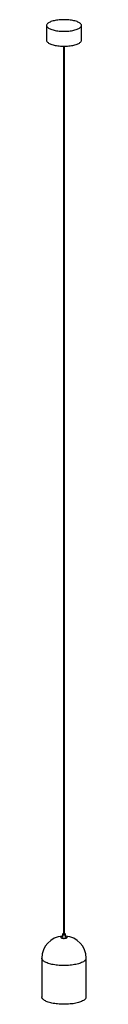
# Paper-space layout '_Dimétrica' of a CAD drawing. Header units: inches. Extents: x -3 to 3, y -1 to 122.
import ezdxf

# ---------------------------------------------------------------- set-up
doc = ezdxf.new("R2010")
doc.units = ezdxf.units.IN
doc.header["$MEASUREMENT"] = 0

psp = doc.layouts.new('_Dimétrica')

# ---------------------------------------------------------------- linework, layer by layer
at = {"color": 7, "linetype": 'Continuous', "lineweight": 25}
for p, q in [((-2.17, 121.01), (-2.17, 119.15)), ((2.16, 119.15), (2.16, 121.01)), ((-0.06, 118.43), (-0.06, 7.79)), ((0.06, 7.79), (0.06, 118.43)), ((-0.39, 7.46), (-0.39, 7.42)), ((-0.2, 7.79), (-0.2, 7.46)), ((0.2, 7.46), (0.2, 7.79)), ((0.39, 7.42), (0.39, 7.46)), ((-2.76, 4.83), (-2.76, 0)), ((2.76, 0), (2.76, 4.83))]:
    psp.add_line(p, q, dxfattribs=at)
at = {"color": 7, "linetype": 'Continuous', "lineweight": 25, "flags": 128}
for points in [[(-0.77, 120.33), (-0.6, 120.31), (-0.43, 120.3), (-0.26, 120.29), (-0.08, 120.29), (0.09, 120.29), (0.26, 120.29), (0.44, 120.3), (0.6, 120.31), (0.77, 120.33), (0.93, 120.36), (1.08, 120.38), (1.23, 120.41), (1.37, 120.45), (1.5, 120.49), (1.62, 120.53), (1.73, 120.57), (1.83, 120.62), (1.92, 120.67), (1.99, 120.73), (2.05, 120.78), (2.1, 120.84), (2.14, 120.89), (2.16, 120.95), (2.16, 121.01), (2.16, 121.07), (2.14, 121.12), (2.1, 121.18), (2.05, 121.24), (1.99, 121.29), (1.92, 121.34), (1.83, 121.39), (1.73, 121.44), (1.62, 121.49), (1.5, 121.53), (1.37, 121.57), (1.23, 121.6), (1.08, 121.63), (0.93, 121.66), (0.77, 121.68), (0.6, 121.7), (0.43, 121.71), (0.26, 121.72), (0.08, 121.73), (-0.09, 121.73), (-0.26, 121.72), (-0.44, 121.71), (-0.6, 121.7), (-0.77, 121.68), (-0.93, 121.66), (-1.08, 121.63), (-1.23, 121.6), (-1.37, 121.57), (-1.5, 121.53), (-1.62, 121.49), (-1.73, 121.44), (-1.83, 121.39), (-1.92, 121.34), (-1.99, 121.29), (-2.05, 121.24), (-2.1, 121.18), (-2.14, 121.12), (-2.16, 121.06), (-2.17, 121.01), (-2.16, 120.95), (-2.14, 120.89), (-2.1, 120.83), (-2.05, 120.78), (-1.99, 120.72), (-1.92, 120.67), (-1.83, 120.62), (-1.73, 120.57), (-1.62, 120.53), (-1.5, 120.49), (-1.37, 120.45), (-1.23, 120.41), (-1.08, 120.38), (-0.93, 120.36), (-0.77, 120.33)], [(-2.17, 119.15), (-2.17, 119.15), (-2.16, 119.09), (-2.14, 119.03), (-2.1, 118.98), (-2.05, 118.92), (-1.99, 118.87), (-1.92, 118.81), (-1.83, 118.76), (-1.73, 118.72), (-1.62, 118.67), (-1.5, 118.63), (-1.37, 118.59), (-1.23, 118.56), (-1.08, 118.52), (-0.93, 118.5), (-0.77, 118.48)], [(-0.77, 118.48), (-0.6, 118.46), (-0.43, 118.44), (-0.26, 118.43), (-0.08, 118.43), (0.09, 118.43), (0.26, 118.43), (0.44, 118.44), (0.6, 118.46), (0.77, 118.48), (0.93, 118.5), (1.08, 118.53), (1.23, 118.56), (1.37, 118.59), (1.5, 118.63), (1.62, 118.67), (1.73, 118.72), (1.83, 118.77), (1.92, 118.82), (1.99, 118.87), (2.05, 118.92), (2.1, 118.98), (2.14, 119.04), (2.16, 119.09), (2.16, 119.15)], [(-0.2, 7.57), (-0.25, 7.56), (-0.3, 7.54), (-0.34, 7.52), (-0.37, 7.5), (-0.39, 7.48), (-0.39, 7.45), (-0.38, 7.43), (-0.35, 7.4), (-0.32, 7.38), (-0.27, 7.36), (-0.21, 7.35), (-0.14, 7.34)], [(-0.39, 7.42), (-0.39, 7.41), (-0.38, 7.39), (-0.35, 7.37), (-0.32, 7.35), (-0.27, 7.33), (-0.21, 7.31), (-0.14, 7.3)], [(-0.06, 7.86), (-0.06, 7.86), (-0.11, 7.85), (-0.15, 7.84), (-0.18, 7.82), (-0.19, 7.81), (-0.2, 7.79), (-0.18, 7.77), (-0.16, 7.75), (-0.12, 7.74), (-0.07, 7.73)], [(-0.14, 7.34), (-0.07, 7.33), (0.01, 7.33), (0.08, 7.33), (0.15, 7.34), (0.22, 7.35), (0.28, 7.37), (0.33, 7.39), (0.36, 7.41), (0.38, 7.43), (0.39, 7.46), (0.39, 7.48), (0.37, 7.51), (0.34, 7.53), (0.29, 7.55), (0.24, 7.57), (0.2, 7.57)], [(-0.14, 7.3), (-0.07, 7.29), (0.01, 7.29), (0.08, 7.3), (0.15, 7.3), (0.22, 7.31), (0.28, 7.33), (0.33, 7.35), (0.36, 7.37), (0.38, 7.4), (0.39, 7.42), (0.39, 7.42)], [(-0.07, 7.73), (-0.02, 7.73), (0.04, 7.73), (0.09, 7.74), (0.13, 7.75), (0.17, 7.76), (0.19, 7.78), (0.2, 7.79), (0.19, 7.81), (0.17, 7.83), (0.14, 7.84), (0.09, 7.85), (0.06, 7.86)], [(-0.06, 7.79), (-0.06, 7.79), (-0.05, 7.79), (-0.04, 7.78), (-0.02, 7.78)], [(-0.02, 7.78), (0, 7.78), (0.02, 7.78), (0.04, 7.78), (0.06, 7.79), (0.06, 7.79)], [(2.58, 4.5), (2.5, 4.44), (2.41, 4.38), (2.31, 4.33), (2.2, 4.27), (2.07, 4.22), (1.94, 4.17), (1.8, 4.13), (1.64, 4.09), (1.48, 4.05), (1.31, 4.02), (1.13, 3.99), (0.95, 3.96), (0.76, 3.94), (0.57, 3.93), (0.38, 3.92), (0.18, 3.91), (-0.01, 3.91), (-0.21, 3.91), (-0.4, 3.92), (-0.6, 3.93), (-0.79, 3.95), (-0.97, 3.97), (-1.16, 3.99), (-1.33, 4.02), (-1.5, 4.05), (-1.66, 4.09), (-1.81, 4.13), (-1.96, 4.18), (-2.09, 4.23), (-2.21, 4.28), (-2.32, 4.33), (-2.42, 4.39), (-2.51, 4.45), (-2.59, 4.51), (-2.65, 4.57), (-2.7, 4.63), (-2.73, 4.7), (-2.75, 4.76), (-2.76, 4.83)], [(2.58, -0.32), (2.5, -0.39), (2.41, -0.44), (2.31, -0.5), (2.2, -0.55), (2.07, -0.6), (1.94, -0.65), (1.8, -0.7), (1.64, -0.74), (1.48, -0.77), (1.31, -0.81), (1.13, -0.84), (0.95, -0.86), (0.76, -0.88), (0.57, -0.9), (0.38, -0.91), (0.18, -0.92), (-0.01, -0.92), (-0.21, -0.92), (-0.4, -0.91), (-0.6, -0.9), (-0.79, -0.88), (-0.97, -0.86), (-1.16, -0.83), (-1.33, -0.8), (-1.5, -0.77), (-1.66, -0.73), (-1.81, -0.69), (-1.96, -0.65), (-2.09, -0.6), (-2.21, -0.55), (-2.32, -0.49), (-2.42, -0.44), (-2.51, -0.38), (-2.59, -0.32), (-2.65, -0.25), (-2.7, -0.19), (-2.73, -0.13), (-2.75, -0.06), (-2.76, 0)]]:
    psp.add_lwpolyline(points, dxfattribs=at)
at = {"color": 7, "linetype": 'Continuous', "lineweight": 25}
for centre, radius, start, end in [((0, 4.83), 2.76, 94.096, 180), ((0, 4.83), 2.76, 0, 85.904), ((2.32, 4.85), 0.439, 306.2996, 356.2525), ((2.32, 0.03), 0.439, 306.2996, 356.2525)]:
    psp.add_arc(centre, radius, start, end, dxfattribs=at)

doc.saveas('drawing.dxf')
